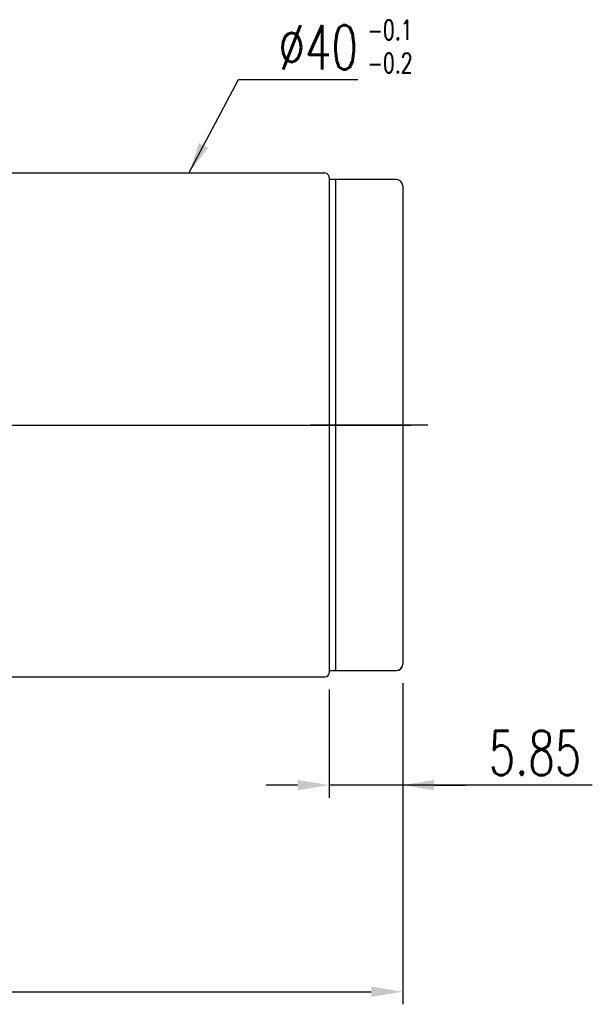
# Model space of a CAD drawing. Header units: inches. Extents: x 36 to 516, y 68 to 1649.
# Tile 50 of 50: x 200 to 245, y 68 to 146. Entities that reach past the tile are written whole.
import ezdxf

# ---------------------------------------------------------------- set-up
doc = ezdxf.new("R2010")
doc.units = ezdxf.units.IN
doc.header["$LTSCALE"] = 2
doc.header["$MEASUREMENT"] = 0
doc.layers.add('DIM', color=4, linetype='Continuous')
doc.styles.add('DIM-7', font='SIMPLEX.shx', dxfattribs={"width": 0.7, "bigfont": 'chineset.shx'})
doc.dimstyles.new('CNS', dxfattribs={"dimtxt": 3.5, "dimasz": 2.5, "dimexe": 1, "dimexo": 1.5, "dimgap": 0.09, "dimtad": 0, "dimdsep": 46, "dimtxsty": 'DIM-7', "dimcen": 0.09, "dimclrd": 1, "dimclre": 1, "dimclrt": 4, "dimadec": 0, "dimazin": 0, "dimtfac": 1, "dimtix": 1, "dimtmove": 2, "dimatfit": 3, "dimfxl": 1, "dimtvp": 0.971429, "dimtolj": 1, "dimarcsym": 0})

# ---------------------------------------------------------------- blocks, each defined once
blk = doc.blocks.new('*D10')
at = {"layer": 'DEFPOINTS', "color": 0, "transparency": 16777216}
for p in [(230.157, 95.089), (155.307, 84.089), (230.157, 69.081)]:
    blk.add_point(p, dxfattribs=at)
at = {"layer": 'DIM', "color": 7, "lineweight": -2, "transparency": 16777216}
for p, q in [((230.157, 93.589), (230.157, 68.081)), ((155.307, 82.589), (155.307, 68.081)), ((157.807, 69.081), (227.657, 69.081))]:
    blk.add_line(p, q, dxfattribs=at)
at = {"layer": 'DIM', "color": 7, "transparency": 16777216}
for points in [[(157.807, 69.498), (157.807, 68.665), (155.307, 69.081)], [(227.657, 69.498), (227.657, 68.665), (230.157, 69.081)]]:
    blk.add_solid(points, dxfattribs=at)
at = {"layer": 'DIM', "color": 7, "transparency": 16777216, "insert": (192.732, 71.631), "char_height": 3.5, "attachment_point": 5, "style": 'DIM-7'}
blk.add_mtext('\\A1;75', dxfattribs=at)
blk = doc.blocks.new('*D12')
at = {"layer": 'DEFPOINTS', "color": 0, "transparency": 16777216}
for p in [(230.157, 95.096), (224.307, 94.589), (224.307, 85.491)]:
    blk.add_point(p, dxfattribs=at)
at = {"layer": 'DIM', "color": 7, "lineweight": -2, "transparency": 16777216}
for p, q in [((224.307, 93.089), (224.307, 84.491)), ((230.157, 93.596), (230.157, 84.491)), ((221.807, 85.491), (219.307, 85.491)), ((230.157, 85.491), (224.307, 85.491)), ((230.157, 85.491), (224.307, 85.491)), ((245.206, 85.491), (230.157, 85.491)), ((232.657, 85.491), (235.157, 85.491))]:
    blk.add_line(p, q, dxfattribs=at)
at = {"layer": 'DIM', "color": 7, "transparency": 16777216}
for points in [[(221.807, 85.907), (221.807, 85.074), (224.307, 85.491)], [(232.657, 85.907), (232.657, 85.074), (230.157, 85.491)]]:
    blk.add_solid(points, dxfattribs=at)
at = {"layer": 'DIM', "color": 7, "transparency": 16777216, "insert": (240.672, 88.041), "char_height": 3.5, "attachment_point": 5, "style": 'DIM-7'}
blk.add_mtext('\\A1;5.85', dxfattribs=at)

msp = doc.modelspace()

# ---------------------------------------------------------------- linework, layer by layer
at = {"layer": 'DIM', "color": 7}
for p, q in [((224.007, 134.089), (196.607, 134.089)), ((224.307, 133.789), (224.307, 114.089)), ((224.807, 133.589), (224.307, 133.589)), ((224.307, 133.589), (224.307, 94.589)), ((224.807, 133.589), (224.807, 94.589)), ((224.807, 133.589), (224.807, 94.589)), ((229.657, 133.589), (224.807, 133.589)), ((230.157, 133.089), (230.157, 132.301)), ((230.157, 132.301), (230.157, 127.7)), ((230.157, 127.7), (230.157, 124.036)), ((230.157, 124.036), (230.157, 100.292)), ((188.307, 114.089), (230.844, 114.089)), ((222.307, 114.089), (226.807, 114.089)), ((232.157, 114.089), (222.807, 114.089)), ((224.307, 114.089), (224.307, 94.389)), ((230.157, 100.292), (230.157, 99.895)), ((230.157, 99.895), (230.157, 95.096)), ((230.157, 95.089), (230.157, 95.096)), ((196.607, 94.089), (224.007, 94.089)), ((224.307, 94.589), (224.807, 94.589)), ((224.807, 94.589), (229.657, 94.589)), ((227.307, 94.597), (229.657, 94.597)), ((229.657, 94.597), (229.657, 94.589))]:
    msp.add_line(p, q, dxfattribs=at)
for centre, radius, start, end in [((224.007, 133.789), 0.3, 0, 90), ((229.657, 133.089), 0.5, 0, 90), ((229.657, 95.089), 0.5, 270, 0), ((224.007, 94.389), 0.3, 270, 0)]:
    msp.add_arc(centre, radius, start, end, dxfattribs=at)
msp.add_ellipse((229.657, 95.096), major_axis=(0.5, 0), ratio=0.999626, start_param=4.712389, end_param=6.283185, dxfattribs=at)

# ---------------------------------------------------------------- texts
at = {"layer": 'DIM', "color": 7, "insert": (227.356, 146.256), "char_height": 1.575, "width": 6.52415, "attachment_point": 1, "style": 'DIM-7'}
msp.add_mtext('-0.1\\P-0.2', dxfattribs=at)
at = {"layer": 'DIM', "color": 7, "insert": (226.591, 142.336), "char_height": 3.5, "attachment_point": 9, "style": 'DIM-7'}
msp.add_mtext('\\A1;%%c40', dxfattribs=at)

# ---------------------------------------------------------------- dimensions: what is measured, and where the dimension line sits
at = {"layer": 'DIM', "color": 7}
dim = msp.add_linear_dim(base=(230.157, 69.081), p1=(155.307, 84.089), p2=(230.157, 95.089), text='75', dimstyle='CNS', override={"dimgap": 0.8, "dimtad": 1, "dimclrd": 7, "dimclre": 7, "dimclrt": 7, "dimadec": 2, "dimazin": 2, "dimtmove": 1}, dxfattribs=at)
dim.commit()
dim.dimension.update_dxf_attribs({"geometry": '*D10', "text_midpoint": (192.732, 71.631)})
dim = msp.add_linear_dim(base=(224.307, 85.491), p1=(230.157, 95.096), p2=(224.307, 94.589), dimstyle='CNS', override={"dimgap": 0.8, "dimtad": 1, "dimclrd": 7, "dimclre": 7, "dimclrt": 7, "dimadec": 2, "dimazin": 2, "dimtmove": 1}, dxfattribs=at)
dim.commit()
dim.dimension.update_dxf_attribs({"geometry": '*D12', "text_midpoint": (240.672, 85.491), "dimtype": 160})

# ---------------------------------------------------------------- leaders
at = {"layer": 'DIM', "color": 7, "annotation_type": 0, "has_hookline": 1, "hookline_direction": 0, "text_width": 6.183}
msp.add_leader([(213.157, 134.089), (217.107, 141.536), (219.607, 141.536)], dimstyle='CNS', override={"dimgap": 0.8, "dimtad": 1, "dimclrd": 7, "dimclre": 7, "dimclrt": 7, "dimadec": 2, "dimazin": 2, "dimtmove": 1}, dxfattribs=at)

doc.saveas('drawing.dxf')
